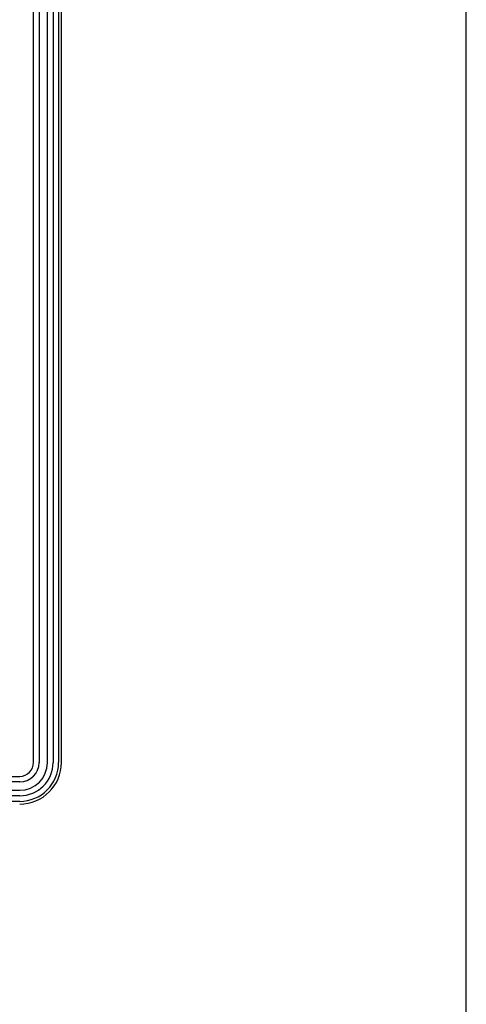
# Model space of a CAD drawing. Extents: x -23 to 1166, y 63 to 904.
# Tile 7 of 8: x 1086 to 1166, y 358 to 535. Entities that reach past the tile are written whole.
import ezdxf

# ---------------------------------------------------------------- set-up
doc = ezdxf.new("R2010")
doc.units = 0
doc.header["$LTSCALE"] = 65.395
for name, color, linetype in [('DRW0002_DXF_FORMAT', 7, 'CONTINUOUS'), ('FE6156-SC_DXF_CONTINUOUS_L', 7, 'CONTINUOUS'), ('TC_DXF_CONTINUOUS_LINE', 7, 'CONTINUOUS')]:
    doc.layers.add(name, color=color, linetype=linetype)

msp = doc.modelspace()

# ---------------------------------------------------------------- linework, layer by layer
at = {"layer": 'DRW0002_DXF_FORMAT', "color": 7, "linetype": 'CONTINUOUS'}
msp.add_line((1166.17, 63.08), (1166.17, 904.08), dxfattribs=at)
at = {"layer": 'FE6156-SC_DXF_CONTINUOUS_L', "color": 7, "linetype": 'CONTINUOUS'}
for p, q in [((1088.32, 401.55), (1088.32, 642.55)), ((1089.32, 642.55), (1089.32, 401.55)), ((1090.82, 401.55), (1090.82, 642.55)), ((1091.82, 642.55), (1091.82, 401.55)), ((1092.82, 642.55), (1092.82, 401.55)), ((706.82, 399.05), (1085.82, 399.05)), ((1085.82, 398.05), (706.82, 398.05)), ((706.82, 396.55), (1085.82, 396.55)), ((1085.82, 395.55), (706.82, 395.55)), ((1085.82, 394.55), (706.82, 394.55))]:
    msp.add_line(p, q, dxfattribs=at)
for radius in [7, 6, 5, 3.5, 2.5]:
    msp.add_arc((1085.82, 401.55), radius, 270, 360, dxfattribs=at)
at = {"layer": 'TC_DXF_CONTINUOUS_LINE', "color": 7, "linetype": 'CONTINUOUS'}
msp.add_line((1093.32, 401.55), (1093.32, 642.55), dxfattribs=at)
msp.add_arc((1085.82, 401.55), 7.5, 270, 360, dxfattribs=at)

doc.saveas('drawing.dxf')
